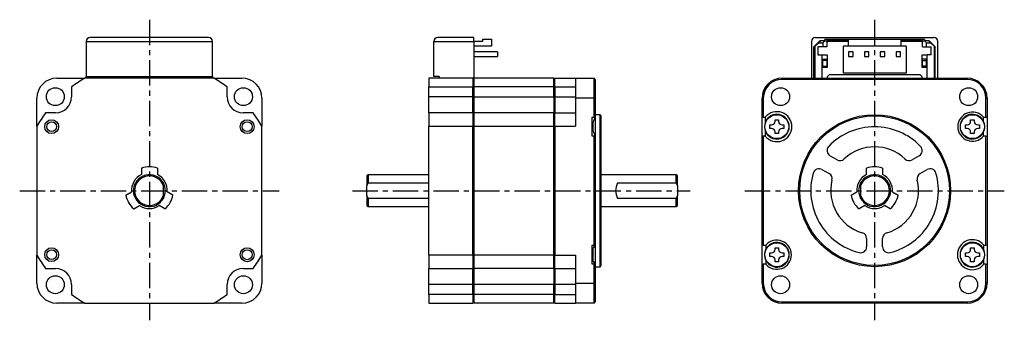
# Model space of a CAD drawing. Extents: x -214 to 32, y -32 to 43.
import ezdxf

# ---------------------------------------------------------------- set-up
doc = ezdxf.new("R2010")
doc.units = 0
doc.header["$MEASUREMENT"] = 0
doc.linetypes.add('CENTER', pattern=[10.16, 6.35, -1.27, 1.27, -1.27])
doc.layers.get('0').update_dxf_attribs({"linetype": 'CONTINUOUS'})

# ---------------------------------------------------------------- blocks, each defined once
blk = doc.blocks.new('A$Cf3623208')
at = {"linetype": 'CENTER'}
for p, q in [((-181.75, 42.87), (-181.75, -32.5)), ((0, 42.87), (0, -32.5)), ((-214.25, 0), (-149.25, 0)), ((-130.87, 0), (-46.26, 0)), ((-32.5, 0), (32.5, 0))]:
    blk.add_line(p, q, dxfattribs=at)
at = {"color": 7, "linetype": 'Continuous', "lineweight": 25}
for p, q in [((-197.6, 37.4), (-165.9, 37.4)), ((-197.6, 37.4), (-197.6, 28.65)), ((-166.9, 38.4), (-196.6, 38.4)), ((-165.9, 28.65), (-165.9, 37.4)), ((-110.5, 37.4), (-100.4, 37.4)), ((-110.5, 28.65), (-110.5, 37.4)), ((-100.4, 38.4), (-109.5, 38.4)), ((-100.4, 37.4), (-100.4, 38.4)), ((-100.4, 37.45), (-98.2, 37.45)), ((-100.4, 37.4), (-100.4, 28.2)), ((-98.2, 37.45), (-98.2, 37.95)), ((-98.2, 37.95), (-96, 37.95)), ((-96, 37.95), (-96, 36.25)), ((-15.85, 37.4), (-15.85, 28.2)), ((-13.7, 37.6), (-15.2, 36.1)), ((-14.9, 36.2), (-14, 37.1)), ((-14.85, 38.4), (14.85, 38.4)), ((-13.5, 37.6), (-14, 37.1)), ((-14, 37.1), (-13, 37.1)), ((-12.5, 37.6), (-13.7, 37.6)), ((-12.5, 37.6), (-13, 37.1)), ((-13, 37.1), (-13, 36.1)), ((-6.64, 37.9), (-12.5, 37.9)), ((-12.5, 37.6), (-12.5, 37.9)), ((-12.5, 37.6), (-12, 37.6)), ((-12, 37.6), (-12, 36.1)), ((-6.64, 37.6), (-12, 37.6)), ((-12, 37.25), (-11.8, 37.25)), ((-11.8, 37.25), (-11.8, 37.45)), ((-11.8, 37.45), (-6.64, 37.45)), ((-6.64, 37.95), (6.64, 37.95)), ((-6.64, 37.95), (-6.64, 36.25)), ((6.64, 36.25), (6.64, 37.95)), ((12.5, 37.9), (6.64, 37.9)), ((12, 37.6), (6.64, 37.6)), ((6.64, 37.45), (11.8, 37.45)), ((11.8, 37.45), (11.8, 37.25)), ((11.8, 37.25), (12, 37.25)), ((12, 37.6), (12.5, 37.6)), ((12, 36.1), (12, 37.6)), ((12.5, 37.9), (12.5, 37.6)), ((12.5, 37.6), (13, 37.1)), ((13.7, 37.6), (12.5, 37.6)), ((13, 36.1), (13, 37.1)), ((13, 37.1), (14, 37.1)), ((13.5, 37.6), (14, 37.1)), ((15.2, 36.1), (13.7, 37.6)), ((14, 37.1), (14.9, 36.2)), ((15.85, 28.2), (15.85, 37.4)), ((-96, 36.25), (-100.4, 36.25)), ((-94.5, 34.82), (-100.4, 34.82)), ((-94.5, 34.82), (-94.5, 33.68)), ((-14.9, 36.2), (-15.2, 35.9)), ((-15.2, 28.2), (-15.2, 36.1)), ((-14.9, 28.2), (-14.9, 36.2)), ((-13, 36.1), (-14.2, 36.1)), ((-14.2, 36.1), (-14.2, 34.1)), ((-12, 36.1), (-13, 36.1)), ((-7.89, 36.25), (-7.89, 29.45)), ((-6.64, 36.25), (-7.89, 36.25)), ((6.64, 36.25), (-6.64, 36.25)), ((-6.51, 34.82), (-6.51, 33.68)), ((-5.37, 34.82), (-6.51, 34.82)), ((-5.37, 33.68), (-5.37, 34.82)), ((-1.41, 34.82), (-2.55, 34.82)), ((-2.55, 34.82), (-2.55, 33.68)), ((-1.41, 33.68), (-1.41, 34.82)), ((1.41, 34.82), (1.41, 33.68)), ((2.55, 34.82), (1.41, 34.82)), ((2.55, 33.68), (2.55, 34.82)), ((5.37, 34.82), (5.37, 33.68)), ((6.51, 34.82), (5.37, 34.82)), ((6.51, 33.68), (6.51, 34.82)), ((7.89, 36.25), (6.64, 36.25)), ((7.89, 36.25), (7.89, 29.45)), ((12, 36.1), (13, 36.1)), ((13, 36.1), (14.2, 36.1)), ((14.2, 34.1), (14.2, 36.1)), ((14.9, 36.2), (14.9, 28.2)), ((14.9, 36.2), (15.2, 35.9)), ((15.2, 28.2), (15.2, 36.1)), ((-100.4, 33.68), (-94.5, 33.68)), ((-14.2, 34.1), (-13.2, 34.1)), ((-13.2, 34.1), (-13.2, 28.2)), ((-11.8, 33.95), (-13.2, 33.95)), ((-13, 32.95), (-12, 32.95)), ((-13, 32.62), (-13, 32.95)), ((-12, 32.62), (-13, 32.62)), ((-13, 31.25), (-13, 32.62)), ((-12, 32.95), (-12, 32.62)), ((-12, 32.62), (-12, 31.25)), ((-11.8, 30.95), (-11.8, 33.95)), ((-6.51, 33.68), (-5.37, 33.68)), ((-2.55, 33.68), (-1.41, 33.68)), ((1.41, 33.68), (2.55, 33.68)), ((5.37, 33.68), (6.51, 33.68)), ((13.2, 33.95), (11.8, 33.95)), ((11.8, 33.95), (11.8, 30.95)), ((13, 32.95), (12, 32.95)), ((12, 32.62), (12, 32.95)), ((12, 32.62), (13, 32.62)), ((12, 31.25), (12, 32.62)), ((13, 32.62), (13, 32.95)), ((13, 31.25), (13, 32.62)), ((13.2, 28.2), (13.2, 34.1)), ((14.2, 34.1), (13.2, 34.1)), ((-13.2, 30.95), (-11.8, 30.95)), ((-13, 31.25), (-12, 31.25)), ((-13, 30.95), (-13, 31.25)), ((-12, 31.25), (-12, 30.95)), ((11.8, 30.95), (13.2, 30.95)), ((13, 31.25), (12, 31.25)), ((12, 30.95), (12, 31.25)), ((13, 30.95), (13, 31.25)), ((-204.95, 28.2), (-197.91, 28.2)), ((-165.59, 28.2), (-197.91, 28.2)), ((-197.6, 28.65), (-165.9, 28.65)), ((-197.6, 28.2), (-197.6, 28.65)), ((-165.9, 28.65), (-165.9, 28.2)), ((-165.59, 28.2), (-158.55, 28.2)), ((-100.7, 28.2), (-111.75, 28.2)), ((-111.75, 28.2), (-111.75, 26)), ((-109.1, 28.65), (-110.5, 28.65)), ((-109.1, 28.65), (-109.1, 28.2)), ((-100.7, 28.2), (-100.7, 26)), ((-100.4, 27.9), (-100.7, 28.2)), ((-100.4, 28.2), (-100.7, 28.2)), ((-80.4, 28.2), (-100.4, 28.2)), ((-100.4, 28.2), (-100.4, 26)), ((-80.4, 26), (-80.4, 28.2)), ((-80.1, 28.2), (-80.4, 27.9)), ((-80.1, 26), (-80.1, 28.2)), ((-80.1, 28.2), (-75, 28.2)), ((-75, 28.2), (-75, 23.2)), ((-75, 28.2), (-70.3, 28.2)), ((-70.3, 23.2), (-70.3, 28.2)), ((-70, 27.9), (-70.3, 28.2)), ((-70, 27.9), (-70, 23.2)), ((-23.2, 27.9), (-23.2, 28.2)), ((-23.2, 28.2), (23.2, 28.2)), ((23.2, 27.9), (-23.2, 27.9)), ((-11.3, 29.1), (-11.8, 28.6)), ((-11.8, 28.2), (-11.8, 28.6)), ((-11.3, 29.1), (11.3, 29.1)), ((7.89, 29.45), (-7.89, 29.45)), ((11.8, 28.6), (11.3, 29.1)), ((11.8, 28.6), (11.8, 28.2)), ((23.2, 28.2), (23.2, 27.9)), ((-201.25, 26), (-201.25, 23.5)), ((-162.25, 23.5), (-162.25, 26)), ((-111.75, 26), (-100.7, 26)), ((-111.75, 23.5), (-111.75, 26)), ((-100.7, 23.5), (-100.7, 26)), ((-100.7, 26), (-100.4, 25.85)), ((-80.4, 26), (-100.4, 26)), ((-100.4, 26), (-100.4, 23.5)), ((-80.4, 23.5), (-80.4, 26)), ((-80.4, 25.85), (-80.1, 26)), ((-80.1, 26), (-80.1, 23.5)), ((-80.1, 26), (-75, 26)), ((-209.95, 16.16), (-209.95, 23.2)), ((-153.55, 23.2), (-153.55, 16.16)), ((-100.7, 23.5), (-111.75, 23.5)), ((-111.75, 19.5), (-111.75, 23.5)), ((-100.7, 19.5), (-100.7, 23.5)), ((-100.4, 23.5), (-100.7, 23.5)), ((-100.4, 23.5), (-80.4, 23.5)), ((-100.4, 23.5), (-100.4, 19.5)), ((-80.4, 23.5), (-80.4, 19.5)), ((-80.1, 23.5), (-80.4, 23.5)), ((-80.1, 23.5), (-80.1, 19.5)), ((-80.1, 23.5), (-75, 23.5)), ((-75, 23.2), (-75, 16.16)), ((-70.3, 23.2), (-75, 23.2)), ((-70.3, 18.45), (-70.3, 23.2)), ((-70.3, 23.2), (-70, 23.2)), ((-70, 23.2), (-70, 18.45)), ((-28.2, 18.45), (-28.2, 23.2)), ((-28.2, 23.2), (-27.9, 23.2)), ((-27.9, 23.2), (-27.9, 18.45)), ((27.9, 18.45), (27.9, 23.2)), ((27.9, 23.2), (28.2, 23.2)), ((28.2, 23.2), (28.2, 18.45)), ((-205.25, 19.5), (-207.75, 19.5)), ((-155.75, 19.5), (-158.25, 19.5)), ((-100.7, 19.5), (-111.75, 19.5)), ((-111.75, 19.5), (-111.75, 16.16)), ((-100.7, 19.5), (-100.7, 16.16)), ((-100.4, 19.2), (-100.7, 19.5)), ((-80.4, 19.5), (-100.4, 19.5)), ((-100.4, 19.5), (-100.4, 16.16)), ((-80.4, 16.16), (-80.4, 19.5)), ((-80.1, 19.5), (-80.4, 19.2)), ((-80.1, 16.16), (-80.1, 19.5)), ((-80.1, 19.5), (-75, 19.5)), ((-70.8, 18.45), (-70.3, 18.45)), ((-70.8, 13.65), (-70.8, 18.45)), ((-70, 18.45), (-70.3, 18.45)), ((-68.8, 19.05), (-70, 19.05)), ((-70, 18.45), (-70, 13.63)), ((-68.5, 18.75), (-68.8, 19.05)), ((-68.8, -19.05), (-68.8, 19.05)), ((-68.5, -18.75), (-68.5, 18.75)), ((-27.9, 18.45), (-28.2, 18.45)), ((-28.2, 13.65), (-28.2, 18.45)), ((-27.9, 18.45), (-27.39, 18.45)), ((-24.94, 17.8), (-24.06, 17.8)), ((-24.94, 17.39), (-24.94, 17.8)), ((-24.06, 17.8), (-24.06, 17.39)), ((24.06, 17.39), (24.06, 17.8)), ((24.06, 17.8), (24.94, 17.8)), ((24.94, 17.8), (24.94, 17.39)), ((27.25, 18.45), (27.9, 18.45)), ((27.25, 17.48), (27.25, 18.45)), ((27.9, 18.45), (28.2, 18.45)), ((28.2, 18.45), (28.2, 13.65)), ((-209.95, 16.16), (-209.95, -16.16)), ((-153.55, -16.16), (-153.55, 16.16)), ((-111.75, 16.16), (-100.7, 16.16)), ((-111.75, -16.16), (-111.75, 16.16)), ((-100.7, -16.16), (-100.7, 16.16)), ((-100.7, 16.16), (-100.4, 16.08)), ((-100.4, 16.16), (-80.4, 16.16)), ((-100.4, 16.16), (-100.4, -16.16)), ((-80.4, -16.16), (-80.4, 16.16)), ((-80.4, 16.08), (-80.1, 16.16)), ((-80.1, 16.16), (-80.1, -16.16)), ((-80.1, 16.16), (-75, 16.16)), ((-70.8, 17.18), (-70.55, 17.18)), ((-70.55, 14.92), (-70.8, 14.92)), ((-70.78, 17.18), (-70.78, 16.05)), ((-70.78, 16.05), (-70.78, 14.92)), ((-70.58, 17.21), (-70.58, 16.05)), ((-70.58, 16.05), (-70.58, 14.92)), ((-70.55, 14.91), (-70.55, 17.18)), ((-26.25, 16.49), (-25.84, 16.49)), ((-26.25, 15.61), (-26.25, 16.49)), ((-25.84, 15.61), (-26.25, 15.61)), ((-23.16, 16.49), (-22.75, 16.49)), ((-22.75, 15.61), (-23.16, 15.61)), ((-22.75, 16.49), (-22.75, 15.61)), ((22.75, 16.49), (23.16, 16.49)), ((22.75, 15.61), (22.75, 16.49)), ((23.16, 15.61), (22.75, 15.61)), ((25.84, 16.49), (26.25, 16.49)), ((26.25, 15.61), (25.84, 15.61)), ((26.25, 16.49), (26.25, 15.61)), ((-70.3, 13.65), (-70.8, 13.65)), ((-70.3, -13.65), (-70.3, 13.65)), ((-70, 13.65), (-70.3, 13.65)), ((-70, 13.65), (-70, -13.65)), ((-28.2, -13.65), (-28.2, 13.65)), ((-27.9, 13.65), (-28.2, 13.65)), ((-27.9, 13.65), (-27.9, -13.65)), ((-27.39, 13.65), (-27.9, 13.65)), ((-24.94, 14.3), (-24.94, 14.71)), ((-24.06, 14.3), (-24.94, 14.3)), ((-24.06, 14.71), (-24.06, 14.3)), ((24.06, 14.3), (24.06, 14.71)), ((24.94, 14.3), (24.06, 14.3)), ((24.94, 14.71), (24.94, 14.3)), ((27.25, 13.65), (27.25, 14.62)), ((27.9, 13.65), (27.25, 13.65)), ((27.9, -13.65), (27.9, 13.65)), ((27.9, 13.65), (28.2, 13.65)), ((28.2, 13.65), (28.2, -13.65)), ((-9.39, 7.73), (-11.19, 8.77)), ((11.19, 8.77), (9.39, 7.73)), ((-183.75, 5.66), (-183.75, 4.03)), ((-179.75, 5.66), (-179.75, 4.03)), ((-13.19, 5.3), (-11.39, 4.27)), ((-2, 4.03), (-2, 5.66)), ((2, 5.66), (2, 4.03)), ((11.39, 4.27), (13.19, 5.3)), ((-126.95, 4), (-127.25, 3.7)), ((-127.25, 3.7), (-127.25, 1.2)), ((-111.75, 4), (-126.95, 4)), ((-126.95, 4), (-126.95, 1.94)), ((-49.7, 4), (-68.5, 4)), ((-49.4, 3.7), (-49.7, 4)), ((-49.7, 1.94), (-49.7, 4)), ((-49.4, 1.2), (-49.4, 3.7)), ((-178.25, 1.2), (-178.25, 1.94)), ((-178.25, -1.2), (-178.25, 1.2)), ((-127.25, 1.2), (-126.95, 1.94)), ((-127.25, -1.2), (-127.25, 1.2)), ((-126.95, 1.94), (-111.75, 1.94)), ((-64.4, 1.94), (-49.7, 1.94)), ((-49.7, 1.94), (-49.4, 1.2)), ((-49.4, 1.2), (-49.4, -1.2)), ((-3.5, 1.94), (-3.5, 1.2)), ((-3.5, 1.2), (-3.5, -1.2)), ((-187.65, -1.1), (-186.24, -0.28)), ((-178.25, -1.94), (-178.25, -1.2)), ((-175.85, -1.1), (-177.26, -0.28)), ((-126.95, -1.94), (-127.25, -1.2)), ((-127.25, -1.2), (-127.25, -3.7)), ((-126.95, -1.94), (-126.95, -4)), ((-111.75, -1.94), (-126.95, -1.94)), ((-49.7, -1.94), (-64.4, -1.94)), ((-49.4, -1.2), (-49.7, -1.94)), ((-49.7, -4), (-49.7, -1.94)), ((-49.4, -3.7), (-49.4, -1.2)), ((-5.9, -1.1), (-4.49, -0.28)), ((-3.5, -1.2), (-3.5, -1.94)), ((4.49, -0.28), (5.9, -1.1)), ((-185.65, -4.56), (-184.24, -3.75)), ((-177.85, -4.56), (-179.26, -3.75)), ((-127.25, -3.7), (-126.95, -4)), ((-126.95, -4), (-111.75, -4)), ((-68.5, -4), (-49.7, -4)), ((-49.7, -4), (-49.4, -3.7)), ((-2.49, -3.75), (-3.9, -4.56)), ((3.9, -4.56), (2.49, -3.75)), ((-2, -12), (-2, -14.07)), ((2, -14.07), (2, -12)), ((-70.8, -13.65), (-70.3, -13.65)), ((-70.8, -18.45), (-70.8, -13.65)), ((-70.8, -14.62), (-70.66, -14.62)), ((-70.78, -14.62), (-70.78, -16.05)), ((-70, -13.65), (-70.66, -14.62)), ((-70.58, -14.49), (-70.58, -16.05)), ((-70, -13.65), (-70.3, -13.65)), ((-70, -13.65), (-70, -18.47)), ((-27.9, -13.65), (-28.2, -13.65)), ((-28.2, -18.45), (-28.2, -13.65)), ((-27.9, -13.65), (-27.25, -13.65)), ((-27.25, -13.65), (-27.25, -14.62)), ((-24.94, -14.71), (-24.94, -14.3)), ((-24.94, -14.3), (-24.06, -14.3)), ((-24.06, -14.3), (-24.06, -14.71)), ((24.06, -14.71), (24.06, -14.3)), ((24.06, -14.3), (24.94, -14.3)), ((24.94, -14.3), (24.94, -14.71)), ((27.39, -13.65), (27.35, -13.65)), ((27.39, -13.65), (27.9, -13.65)), ((28.2, -13.65), (27.9, -13.65)), ((28.2, -13.65), (28.2, -18.45)), ((-209.95, -23.2), (-209.95, -16.16)), ((-153.55, -16.16), (-153.55, -23.2)), ((-100.7, -16.16), (-111.75, -16.16)), ((-111.75, -16.16), (-111.75, -19.5)), ((-100.4, -16.08), (-100.7, -16.16)), ((-100.7, -16.16), (-100.7, -19.5)), ((-80.4, -16.16), (-100.4, -16.16)), ((-100.4, -16.16), (-100.4, -19.5)), ((-80.1, -16.16), (-80.4, -16.08)), ((-80.4, -19.5), (-80.4, -16.16)), ((-80.1, -16.16), (-75, -16.16)), ((-80.1, -19.5), (-80.1, -16.16)), ((-75, -16.16), (-75, -23.2)), ((-70.78, -16.05), (-70.78, -17.48)), ((-70.58, -16.05), (-70.58, -17.61)), ((-26.25, -16.49), (-26.25, -15.61)), ((-26.25, -15.61), (-25.84, -15.61)), ((-25.84, -16.49), (-26.25, -16.49)), ((-23.16, -15.61), (-22.75, -15.61)), ((-22.75, -16.49), (-23.16, -16.49)), ((-22.75, -15.61), (-22.75, -16.49)), ((22.75, -16.49), (22.75, -15.61)), ((22.75, -15.61), (23.16, -15.61)), ((23.16, -16.49), (22.75, -16.49)), ((25.84, -15.61), (26.25, -15.61)), ((26.25, -16.49), (25.84, -16.49)), ((26.25, -15.61), (26.25, -16.49)), ((-207.75, -19.5), (-205.25, -19.5)), ((-158.25, -19.5), (-155.75, -19.5)), ((-111.75, -19.5), (-100.7, -19.5)), ((-111.75, -23.5), (-111.75, -19.5)), ((-100.7, -19.5), (-100.4, -19.2)), ((-100.7, -23.5), (-100.7, -19.5)), ((-80.4, -19.5), (-100.4, -19.5)), ((-100.4, -19.5), (-100.4, -23.5)), ((-80.4, -19.2), (-80.1, -19.5)), ((-80.4, -19.5), (-80.4, -23.5)), ((-80.1, -19.5), (-75, -19.5)), ((-80.1, -19.5), (-80.1, -23.5)), ((-70.66, -17.48), (-70.8, -17.48)), ((-70.3, -18.45), (-70.8, -18.45)), ((-70.66, -17.48), (-70, -18.45)), ((-70.3, -23.2), (-70.3, -18.45)), ((-70.3, -18.45), (-70, -18.45)), ((-70, -18.45), (-70, -23.2)), ((-70, -19.05), (-68.8, -19.05)), ((-68.8, -19.05), (-68.5, -18.75)), ((-28.2, -18.45), (-27.9, -18.45)), ((-28.2, -23.2), (-28.2, -18.45)), ((-27.9, -18.45), (-27.9, -23.2)), ((-27.25, -18.45), (-27.9, -18.45)), ((-27.25, -17.48), (-27.25, -18.45)), ((-24.94, -17.8), (-24.94, -17.39)), ((-24.06, -17.8), (-24.94, -17.8)), ((-24.06, -17.39), (-24.06, -17.8)), ((24.06, -17.8), (24.06, -17.39)), ((24.94, -17.8), (24.06, -17.8)), ((24.94, -17.39), (24.94, -17.8)), ((27.35, -18.45), (27.39, -18.45)), ((27.9, -18.45), (27.39, -18.45)), ((27.9, -23.2), (27.9, -18.45)), ((27.9, -18.45), (28.2, -18.45)), ((28.2, -18.45), (28.2, -23.2)), ((-201.25, -23.5), (-201.25, -26)), ((-162.25, -26), (-162.25, -23.5)), ((-100.7, -23.5), (-111.75, -23.5)), ((-111.75, -26), (-111.75, -23.5)), ((-100.4, -23.5), (-100.7, -23.5)), ((-100.7, -26), (-100.7, -23.5)), ((-80.4, -23.5), (-100.4, -23.5)), ((-100.4, -23.5), (-100.4, -26)), ((-80.4, -26), (-80.4, -23.5)), ((-80.1, -23.5), (-80.4, -23.5)), ((-75, -23.5), (-80.1, -23.5)), ((-80.1, -23.5), (-80.1, -26)), ((-75, -23.2), (-70.3, -23.2)), ((-75, -23.2), (-75, -28.2)), ((-70.3, -28.2), (-70.3, -23.2)), ((-70, -23.2), (-70.3, -23.2)), ((-70, -23.2), (-70, -27.9)), ((-27.9, -23.2), (-28.2, -23.2)), ((28.2, -23.2), (27.9, -23.2)), ((-100.7, -26), (-111.75, -26)), ((-111.75, -26), (-111.75, -28.2)), ((-100.4, -25.85), (-100.7, -26)), ((-100.7, -26), (-100.7, -28.2)), ((-80.4, -26), (-100.4, -26)), ((-100.4, -26), (-100.4, -28.2)), ((-80.1, -26), (-80.4, -25.85)), ((-80.4, -28.2), (-80.4, -26)), ((-80.1, -26), (-75, -26)), ((-80.1, -28.2), (-80.1, -26)), ((-197.91, -28.2), (-204.95, -28.2)), ((-197.91, -28.2), (-165.59, -28.2)), ((-158.55, -28.2), (-165.59, -28.2)), ((-111.75, -28.2), (-100.7, -28.2)), ((-100.7, -28.2), (-100.4, -27.9)), ((-80.4, -28.2), (-100.4, -28.2)), ((-80.4, -27.9), (-80.1, -28.2)), ((-80.1, -28.2), (-75, -28.2)), ((-70.3, -28.2), (-75, -28.2)), ((-70.3, -28.2), (-70, -27.9)), ((-23.2, -27.9), (23.2, -27.9)), ((-23.2, -28.2), (-23.2, -27.9)), ((23.2, -28.2), (-23.2, -28.2)), ((23.2, -27.9), (23.2, -28.2))]:
    blk.add_line(p, q, dxfattribs=at)
for centre, radius in [((-205.32, 23.57), 2.25), ((-158.18, 23.57), 2.25), ((-23.57, 23.57), 2.25), ((23.57, 23.57), 2.25), ((-206.25, 16.05), 1.74), ((-206.25, 16.05), 1.24), ((-157.25, 16.05), 1.75), ((-157.25, 16.05), 1.25), ((-24.5, 16.05), 3), ((0, 0), 19.05), ((0, 0), 18.75), ((24.5, 16.05), 3), ((-206.25, -16.05), 1.74), ((-157.25, -16.05), 1.75), ((-24.5, -16.05), 3), ((24.5, -16.05), 3), ((-206.25, -16.05), 1.24), ((-157.25, -16.05), 1.25), ((-205.32, -23.57), 2.25), ((-158.18, -23.57), 2.25), ((-23.57, -23.57), 2.25), ((23.57, -23.57), 2.25)]:
    blk.add_circle(centre, radius, dxfattribs=at)
for centre, radius, start, end in [((-196.6, 37.4), 1, 90, 180), ((-166.9, 37.4), 1, 0, 90), ((-109.5, 37.4), 1, 90, 180), ((-14.85, 37.4), 1, 90, 180), ((14.85, 37.4), 1, 0, 90), ((-13.8, 34.35), 0.4, 180, 218.6822), ((13.8, 34.35), 0.4, 321.3178, 0), ((-204.95, 23.2), 5, 90, 180), ((-181.75, 0), 32.5, 119.8084, 126.8699), ((-181.75, 0), 32.5, 53.1301, 60.1916), ((-158.55, 23.2), 5, 0, 90), ((-23.2, 23.2), 5, 90, 180), ((-23.2, 23.2), 4.7, 90, 180), ((23.2, 23.2), 5, 0, 90), ((23.2, 23.2), 4.7, 0, 90), ((-205.25, 23.5), 4, 270, 0), ((-158.25, 23.5), 4, 180, 270), ((-24.5, 16.05), 3.76, 219.7224, 140.2776), ((-181.75, 0), 32.5, 143.1301, 150.1916), ((-181.75, 0), 32.5, 29.8084, 36.8699), ((-24.5, 16.05), 3.1, 201.2862, 158.7138), ((-25.84, 17.39), 0.9, 270, 0), ((-23.16, 17.39), 0.9, 180, 270), ((24.5, 16.05), 3.65, 41.1121, 318.8879), ((24.5, 16.05), 3.1, 27.4893, 332.5107), ((23.16, 17.39), 0.9, 270, 0), ((25.84, 17.39), 0.9, 180, 270), ((24.5, 16.05), 3.1, 332.5107, 27.4893), ((-24.5, 16.05), 3.1, 158.7138, 201.2862), ((-25.84, 14.71), 0.9, 0, 90), ((-23.16, 14.71), 0.9, 90, 180), ((0, 0), 16, 43.968, 136.032), ((23.16, 14.71), 0.9, 0, 90), ((25.84, 14.71), 0.9, 90, 180), ((-10.44, 10.07), 1.5, 136.032, 240), ((0, 0), 11, 46.2602, 133.7398), ((10.44, 10.07), 1.5, 300, 43.968), ((-8.64, 9.03), 1.5, 240, 313.7398), ((8.64, 9.03), 1.5, 226.2602, 300), ((-181.75, 0), 6, 70.5288, 109.4712), ((-13.94, 4), 1.5, 60, 163.968), ((0, 0), 6, 70.5288, 109.4712), ((13.94, 4), 1.5, 16.032, 120), ((-181.75, 0), 4.5, 116.3878, 183.6122), ((-181.75, 0), 4, 28.955, 331.045), ((-181.75, 0), 3.7, 18.9246, 341.0754), ((-181.75, 0), 4.5, 356.3878, 63.6122), ((0, 0), 16, 163.968, 256.032), ((-12.14, 2.97), 1.5, 346.2602, 60), ((0, 0), 11, 166.2602, 253.7398), ((0, 0), 4.5, 116.3878, 183.6122), ((0, 0), 4, 208.955, 151.045), ((0, 0), 3.7, 198.9246, 161.0754), ((0, 0), 4.5, 356.3878, 63.6122), ((0, 0), 11, 286.2602, 13.7398), ((0, 0), 16, 283.968, 16.032), ((12.14, 2.97), 1.5, 120, 193.7398), ((-181.75, 0), 4, 331.045, 28.955), ((-60.9, 0), 4, 151.045, 208.955), ((0, 0), 4, 151.045, 208.955), ((-181.75, 0), 6, 190.5288, 229.4712), ((-181.75, 0), 6, 310.5288, 349.4712), ((0, 0), 6, 190.5288, 229.4712), ((0, 0), 6, 310.5288, 349.4712), ((-181.75, 0), 4.5, 236.3878, 303.6122), ((0, 0), 4.5, 236.3878, 303.6122), ((-3.5, -12), 1.5, 0, 73.7398), ((3.5, -12), 1.5, 106.2602, 180), ((24.5, -16.05), 3.76, 39.7224, 320.2776), ((-24.5, -16.05), 3.1, 152.5107, 207.4893), ((-24.5, -16.05), 3.65, 221.1121, 138.8879), ((-24.5, -16.05), 3.1, 207.4893, 152.5107), ((-25.84, -14.71), 0.9, 270, 0), ((-23.16, -14.71), 0.9, 180, 270), ((-3.5, -14.07), 1.5, 256.032, 0), ((3.5, -14.07), 1.5, 180, 283.968), ((24.5, -16.05), 3.1, 23.038, 336.962), ((23.16, -14.71), 0.9, 270, 0), ((25.84, -14.71), 0.9, 180, 270), ((-181.75, 0), 32.5, 209.8084, 216.8699), ((-181.75, 0), 32.5, 323.1301, 330.1916), ((-25.84, -17.39), 0.9, 0, 90), ((-23.16, -17.39), 0.9, 90, 180), ((23.16, -17.39), 0.9, 0, 90), ((25.84, -17.39), 0.9, 90, 180), ((24.5, -16.05), 3.1, 336.962, 23.038), ((-205.25, -23.5), 4, 0, 90), ((-158.25, -23.5), 4, 90, 180), ((-204.95, -23.2), 5, 180, 270), ((-158.55, -23.2), 5, 270, 0), ((-23.2, -23.2), 5, 180, 270), ((-23.2, -23.2), 4.7, 180, 270), ((23.2, -23.2), 4.7, 270, 0), ((23.2, -23.2), 5, 270, 0), ((-181.75, 0), 32.5, 233.1301, 240.1916), ((-181.75, 0), 32.5, 299.8084, 306.8699)]:
    blk.add_arc(centre, radius, start, end, dxfattribs=at)
for points, knots in [([(-70, 18.45), (-70.11, 18.25), (-70.32, 17.83), (-70.47, 17.4), (-70.55, 17.18)], [0, 0, 0, 0, 0.49794, 1, 1, 1, 1]), ([(-27.39, 18.45), (-27.39, 18.25), (-27.39, 17.83), (-27.39, 17.4), (-27.39, 17.18)], [0, 0, 0, 0, 0.49794, 1, 1, 1, 1]), ([(-70.55, 14.92), (-70.47, 14.71), (-70.32, 14.27), (-70.11, 13.86), (-70, 13.65)], [0, 0, 0, 0, 0.497282, 1, 1, 1, 1]), ([(-27.39, 14.92), (-27.39, 14.71), (-27.39, 14.27), (-27.39, 13.86), (-27.39, 13.65)], [0, 0, 0, 0, 0.497282, 1, 1, 1, 1]), ([(27.35, -14.84), (27.35, -14.63), (27.35, -14.23), (27.35, -13.84), (27.35, -13.65)], [0, 0, 0, 0, 0.497783, 1, 1, 1, 1]), ([(27.35, -18.45), (27.35, -18.26), (27.35, -17.87), (27.35, -17.47), (27.35, -17.26)], [0, 0, 0, 0, 0.498297, 1, 1, 1, 1])]:
    blk.add_open_spline(points, degree=3, knots=knots, dxfattribs=at)

msp = doc.modelspace()

# ---------------------------------------------------------------- block references
msp.add_blockref('A$Cf3623208', (0, 0))

doc.saveas('drawing.dxf')
